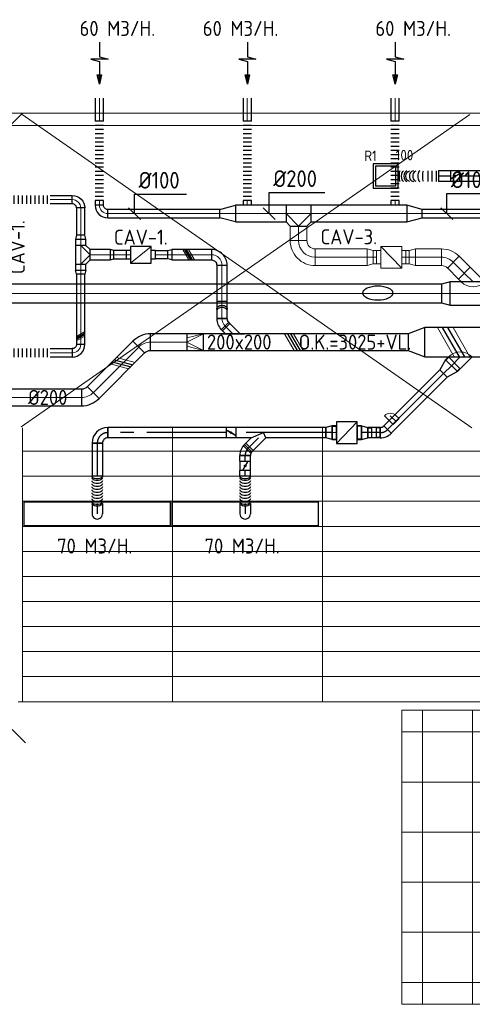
# Model space of a CAD drawing. Header units: millimetres. Extents: x -72915 to 21022, y 6278 to 52916.
# Tile 17 of 60: x -63448 to -58018, y 41123 to 52916. Entities that reach past the tile are written whole.
import ezdxf
from ezdxf.enums import TextEntityAlignment as Align

# ---------------------------------------------------------------- set-up
doc = ezdxf.new("R2010")
doc.units = ezdxf.units.MM
doc.header["$LTSCALE"] = 50
doc.linetypes.add('CENTER2', pattern=[28.575, 19.05, -3.175, 3.175, -3.175])
for name, color, linetype in [('4plfd', 254, 'Continuous'), ('WL570---_RETOUR', 100, 'Continuous'), ('WL570---_RETOUR_HL', 1, 'Continuous'), ('WL570---_TOEVOER', 200, 'Continuous'), ('WL570---_TOEVOER_HL', 1, 'Continuous'), ('WM570---_RETOUR', 2, 'Continuous'), ('WM570---_RETOUR_PR', 2, 'Continuous'), ('WM570---_TOEVOER', 2, 'Continuous'), ('WM570---_TOEVOER_PR', 2, 'Continuous')]:
    doc.layers.add(name, color=color, linetype=linetype)
for name, color, linetype, lineweight in [('WL570---_BESTAAND-HARTLIJN', 161, 'Continuous', 0), ('WL570---_BESTAAND-MAATVOERING', 161, 'Continuous', 0), ('WL570---_BESTAAND-RETOUR', 140, 'Continuous', 0), ('WL570---_BESTAAND-TOEVOER', 180, 'Continuous', 0)]:
    doc.layers.add(name, color=color, linetype=linetype, lineweight=lineweight)
doc.styles.add('BURO-025', font='ISO96.shx', dxfattribs={"height": 125})
doc.styles.add('ISO', font='ISO', dxfattribs={"height": 162})
doc.styles.add('LZ-MAATVOEREN', font='simplex')
doc.styles.add('MAATVOERING', font='ISO')

# ---------------------------------------------------------------- blocks, each defined once
blk = doc.blocks.new('Groep-76')
at = {"color": 8, "linetype": 'Continuous', "lineweight": 13}
for p, q in [((-60854.912, 39674.14), (-60854.912, 43199.14)), ((-60254.912, 39674.14), (-60254.912, 43199.14)), ((-59654.912, 39674.14), (-59654.912, 43199.14)), ((-59054.912, 39674.14), (-59054.912, 43199.14)), ((-58879.712, 42936.64), (-61104.912, 42936.64)), ((-58879.712, 42336.64), (-61104.912, 42336.64)), ((-58879.712, 41736.64), (-61104.912, 41736.64)), ((-58879.712, 41136.64), (-61104.912, 41136.64)), ((-58879.712, 40536.64), (-61104.912, 40536.64)), ((-58879.712, 39936.64), (-61104.912, 39936.64))]:
    blk.add_line(p, q, dxfattribs=at)
at = {"color": 8, "linetype": 'Continuous', "lineweight": 18}
blk.add_lwpolyline([(-61104.912, 43199.14), (-58879.712, 43199.14), (-58879.712, 39674.14), (-61104.912, 39674.14)], close=True, dxfattribs=at)
blk = doc.blocks.new('Groep-79')
at = {"color": 8, "linetype": 'Continuous', "lineweight": 13}
for p, q in [((-73305, 50349), (-4005, 50349)), ((-73155, 50199), (-4155, 50199)), ((-65655, 46577), (-65655, 43299)), ((-63855, 46577), (-63855, 43299)), ((-62055, 46577), (-62055, 43299)), ((-65655, 46299), (-11883, 46299)), ((-65655, 45999), (-11883, 45999)), ((-65655, 45699), (-11883, 45699)), ((-65655, 45399), (-11883, 45399)), ((-65655, 45099), (-11883, 45099)), ((-65655, 43299), (-65655, 44799)), ((-65655, 44799), (-11883, 44799)), ((-65655, 44749), (-65655, 43299)), ((-65655, 44499), (-11683, 44499)), ((-65655, 44199), (-11683, 44199)), ((-65655, 43899), (-11683, 43899)), ((-65655, 43599), (-11683, 43599)), ((-65655, 43299), (-65705, 43299)), ((-65655, 43299), (-37005, 43299)), ((-65655, 43299), (-11683, 43299))]:
    blk.add_line(p, q, dxfattribs=at)
at = {"color": 8}
blk.add_blockref('Groep-76', (0, 0), dxfattribs=at)
blk = doc.blocks.new('Block plafond 1e verd')
at = {"layer": '4plfd', "linetype": 'Continuous', "lineweight": 13}
for p, q in [((-51314, 23681), (-43650, 31200)), ((-51300, 31200), (-43614, 23656)), ((-43665, 27440), (-38285, 31181)), ((-43654, 31181), (-38260, 27428))]:
    blk.add_line(p, q, dxfattribs=at)
at = {"layer": '4plfd'}
blk.add_blockref('Groep-79', (22005, -19149), dxfattribs=at)
blk = doc.blocks.new('AFZPIJL')
for points in [[(0, -10), (0, -6.52), (-2.06, -5.97), (2.06, -5.97), (0, -5.41), (0, 0)], [(-0.26, -2.22), (0, 0)], [(0.26, -2.22), (0, 0)]]:
    blk.add_lwpolyline(points)
blk.add_lwpolyline([(0.52, -2.22), (-0.52, -2.22), (0, 0)], close=True)
blk = doc.blocks.new('KARO')
for p, q in [((1, 0.5), (0, 0.5)), ((0, -0.5), (1, -0.5))]:
    blk.add_line(p, q)
at = {"invisible_edges": 15}
blk.add_3dface([(0, 0.5), (0, -0.5), (1, -0.5), (1, 0.5)], dxfattribs=at)
at = {"layer": 'WL570---_BESTAAND-HARTLIJN'}
blk.add_line((0, 0), (1, 0), dxfattribs=at)
blk = doc.blocks.new('MVLINE')
blk.add_line((35.4, -35.4), (-35.4, 35.4))
blk = doc.blocks.new('FLLINE100')
blk.add_line((0, -50), (0, 50))
blk = doc.blocks.new('OEX10000100000')
at = {"rotation": 90}
for p in [(0, -50), (0, -100), (0, -150), (0, -200), (0, -250), (0, -300), (0, -350), (0, -400), (0, -450), (0, -500), (0, -550), (0, -600), (0, -650), (0, -700), (0, -750), (0, -800), (0, -850), (0, -900), (0, -950), (0, -1000)]:
    blk.add_blockref('FLLINE100', p, dxfattribs=at)
blk = doc.blocks.new('OBO10000090H')
blk.add_lwpolyline([(50, -100, 0.414214), (-100, 50), (-100, -50, -0.414214), (-50, -100)], format="xyb", close=True)
at = {"invisible_edges": 15}
for points in [[(-91, -51), (-74, 48), (-100, 50), (-100, -50)], [(-83, -53), (-49, 41), (-74, 48), (-91, -51)], [(-75, -57), (-25, 30), (-49, 41), (-83, -53)], [(-68, -62), (-4, 15), (-25, 30), (-75, -57)], [(-62, -68), (15, -4), (-4, 15), (-68, -62)], [(-57, -75), (30, -25), (15, -4), (-62, -68)], [(-53, -83), (41, -49), (30, -25), (-57, -75)], [(-51, -91), (48, -74), (41, -49), (-53, -83)], [(-50, -100), (50, -100), (48, -74), (-51, -91)]]:
    blk.add_3dface(points, dxfattribs=at)
at = {"layer": 'WL570---_BESTAAND-HARTLIJN'}
blk.add_arc((-100, -100), 100, 0, 90, dxfattribs=at)
blk = doc.blocks.new('OSV20010001860G')
blk.add_lwpolyline([(0, -100), (187, -50), (187, 50), (0, 100)], close=True)
at = {"layer": 'WL570---_BESTAAND-HARTLIJN'}
blk.add_line((0, 0), (187, 0), dxfattribs=at)
blk = doc.blocks.new('OTS20020020000H')
blk.add_lwpolyline([(-150, -100), (150, -100), (150, 100), (100, 150), (-100, 150), (-150, 100)], close=True)
at = {"layer": 'WL570---_BESTAAND-HARTLIJN'}
blk.add_line((-150, 0), (150, 0), dxfattribs=at)
at = {"layer": 'WL570---_BESTAAND-RETOUR'}
blk.add_lwpolyline([(-150, 0), (0, 150), (150, 0)], dxfattribs=at)
blk = doc.blocks.new('OSV28022401040G')
blk.add_lwpolyline([(0, -140), (104, -112), (104, 112), (0, 140)], close=True)
at = {"layer": 'WL570---_BESTAAND-HARTLIJN'}
blk.add_line((0, 0), (104, 0), dxfattribs=at)
blk = doc.blocks.new('OZA1250100045R')
blk.add_lwpolyline([(71, 0), (106, 35), (35, 106), (-71, 0)])
at = {"layer": 'WL570---_BESTAAND-HARTLIJN'}
blk.add_line((0, 0), (71, 71), dxfattribs=at)
at = {"layer": 'WL570---_BESTAAND-TOEVOER'}
blk.add_arc((0, 71), 100, 225, 315, dxfattribs=at)
blk = doc.blocks.new('OZA2500200045R')
blk.add_lwpolyline([(141, 0), (177, 35), (35, 177), (-141, 0)])
at = {"layer": 'WL570---_BESTAAND-HARTLIJN'}
blk.add_line((0, 0), (106, 106), dxfattribs=at)
at = {"layer": 'WL570---_BESTAAND-RETOUR'}
blk.add_arc((0, 141), 200, 225, 315, dxfattribs=at)
blk = doc.blocks.new('VV235020020020002000G')
blk.add_lwpolyline([(0, -175), (200, -100), (200, 100), (0, 175)], close=True)
at = {"invisible_edges": 15}
blk.add_3dface([(0, -175), (200, -100), (200, 100), (0, 175)], dxfattribs=at)
blk = doc.blocks.new('KARH')
for p, q in [((1, 0.5), (0, 0.5)), ((0, -0.5), (1, -0.5))]:
    blk.add_line(p, q)
at = {"invisible_edges": 15}
blk.add_3dface([(0, 0.5), (0, -0.5), (1, -0.5), (1, 0.5)], dxfattribs=at)
blk = doc.blocks.new('VBX1601600016025000')
blk.add_lwpolyline([(50, -130), (300, -130), (300, 130), (50, 130)], close=True)
for points in [[(50, 80), (0, 80), (0, -80), (50, -80)], [(300, -80), (350, -80), (350, 80), (300, 80)]]:
    blk.add_lwpolyline(points)
at = {"layer": 'WL570---_BESTAAND-HARTLIJN'}
blk.add_line((300, 0), (350, 0), dxfattribs=at)
at = {"layer": 'WL570---_BESTAAND-TOEVOER'}
blk.add_line((50, -130), (300, 130), dxfattribs=at)
blk = doc.blocks.new('OBO20000045H')
blk.add_lwpolyline([(100, -83, 0.198912), (12, 129), (-129, -12, -0.198912), (-100, -83)], format="xyb", close=True)
at = {"invisible_edges": 15}
for points in [[(-123, -19), (30, 110), (12, 129), (-129, -12)], [(-118, -25), (46, 89), (30, 110), (-123, -19)], [(-113, -33), (60, 67), (46, 89), (-118, -25)], [(-109, -41), (72, 44), (60, 67), (-113, -33)], [(-106, -49), (82, 20), (72, 44), (-109, -41)], [(-103, -57), (90, -5), (82, 20), (-106, -49)], [(-102, -65), (95, -31), (90, -5), (-103, -57)], [(-100, -74), (99, -57), (95, -31), (-102, -65)], [(-100, -83), (100, -83), (99, -57), (-100, -74)]]:
    blk.add_3dface(points, dxfattribs=at)
at = {"layer": 'WL570---_BESTAAND-HARTLIJN'}
blk.add_arc((-200, -83), 200, 0, 45, dxfattribs=at)
blk = doc.blocks.new('VRO200200002002000H')
blk.add_lwpolyline([(0, 100), (0, -100), (200, -100), (200, 100)], close=True)
at = {"layer": 'WL570---_BESTAAND-TOEVOER'}
for p, q in [((0, 100), (200, 50)), ((0, -100), (200, -50))]:
    blk.add_line(p, q, dxfattribs=at)
blk.add_lwpolyline([(0, -100), (0, -100), (200, 0), (0, 100)], dxfattribs=at)
blk = doc.blocks.new('OAF12500045L')
blk.add_line((-138, 0), (138, 0))
blk.add_lwpolyline([(-88, 0), (-124, 35), (-35, 124), (88, 0)])
at = {"layer": 'WL570---_BESTAAND-HARTLIJN'}
blk.add_line((-80, 80), (0, 0), dxfattribs=at)
blk = doc.blocks.new('OBO12500045H')
blk.add_lwpolyline([(62, -52, 0.198912), (8, 81), (-81, -8, -0.198912), (-63, -52)], format="xyb", close=True)
at = {"invisible_edges": 15}
for points in [[(-77, -12), (19, 69), (8, 81), (-81, -8)], [(-74, -16), (29, 56), (19, 69), (-77, -12)], [(-71, -21), (37, 42), (29, 56), (-74, -16)], [(-68, -25), (45, 27), (37, 42), (-71, -21)], [(-66, -30), (51, 12), (45, 27), (-68, -25)], [(-65, -36), (56, -3), (51, 12), (-66, -30)], [(-63, -41), (60, -19), (56, -3), (-65, -36)], [(-63, -46), (62, -35), (60, -19), (-63, -41)], [(-63, -52), (62, -52), (62, -35), (-63, -46)]]:
    blk.add_3dface(points, dxfattribs=at)
at = {"layer": 'WL570---_BESTAAND-HARTLIJN'}
blk.add_arc((-125, -52), 125, 0, 45, dxfattribs=at)
blk = doc.blocks.new('RB45DO')
blk.add_lwpolyline([(0.707107, 0.5), (0, 0.5), (0, -0.5), (0.707107, -0.5, 0.133256), (0.835518, -0.465158, 0.106756), (0.957107, -0.353553, 0.082828), (1.032249, -0.198077, 0.071352), (1.06066, 0, 0.071352), (1.032249, 0.198077, 0.082828), (0.957107, 0.353553, 0.106756), (0.835518, 0.465158, 0.133256)], format="xyb", close=True)
at = {"layer": 'WL570---_BESTAAND-HARTLIJN'}
blk.add_line((0, 0), (1.06066, 0), dxfattribs=at)
blk = doc.blocks.new('OBO12500045N')
at = {"xscale": 125, "yscale": 125, "zscale": 125}
blk.add_blockref('RB45DO', (0, 0), dxfattribs=at)
blk = doc.blocks.new('RB45UP')
blk.add_lwpolyline([(0, -0.5), (0.707107, -0.5), (0.707107, 0.5), (0, 0.5, -0.133256), (0.128411, 0.465158, -0.106756), (0.25, 0.353553, -0.082828), (0.325143, 0.198077, -0.071352), (0.353553, 0, -0.071352), (0.325143, -0.198077, -0.082828), (0.25, -0.353553, -0.106756), (0.128411, -0.465158, -0.133256)], format="xyb", close=True)
at = {"layer": 'WL570---_BESTAAND-HARTLIJN'}
blk.add_line((0, 0), (0.707107, 0), dxfattribs=at)
blk = doc.blocks.new('OBO12500045O')
at = {"xscale": 125, "yscale": 125, "zscale": 125}
blk.add_blockref('RB45UP', (0, 0), dxfattribs=at)
blk = doc.blocks.new('OBO12500090H')
blk.add_lwpolyline([(62, -125, 0.414214), (-125, 62), (-125, -63, -0.414214), (-63, -125)], format="xyb", close=True)
at = {"invisible_edges": 15}
for points in [[(-114, -63), (-92, 60), (-125, 62), (-125, -63)], [(-104, -66), (-61, 51), (-92, 60), (-114, -63)], [(-94, -71), (-31, 37), (-61, 51), (-104, -66)], [(-85, -77), (-4, 19), (-31, 37), (-94, -71)], [(-77, -85), (19, -4), (-4, 19), (-85, -77)], [(-71, -94), (37, -31), (19, -4), (-77, -85)], [(-66, -104), (51, -61), (37, -31), (-71, -94)], [(-63, -114), (60, -92), (51, -61), (-66, -104)], [(-63, -125), (62, -125), (60, -92), (-63, -114)]]:
    blk.add_3dface(points, dxfattribs=at)
at = {"layer": 'WL570---_BESTAAND-HARTLIJN'}
blk.add_arc((-125, -125), 125, 0, 90, dxfattribs=at)
blk = doc.blocks.new('OTS12512512500H')
blk.add_lwpolyline([(-112.5, -62.5), (112.5, -62.5), (112.5, 62.5), (62.5, 112.5), (-62.5, 112.5), (-112.5, 62.5)], close=True)
at = {"layer": 'WL570---_BESTAAND-HARTLIJN'}
blk.add_line((-112.5, 0), (112.5, 0), dxfattribs=at)
at = {"layer": 'WL570---_BESTAAND-TOEVOER'}
blk.add_lwpolyline([(-112.5, 0), (0, 112.5), (112.5, 0)], dxfattribs=at)
blk = doc.blocks.new('OSV1251000460G')
blk.add_lwpolyline([(0, -62), (47, -50), (47, 50), (0, 62)], close=True)
at = {"layer": 'WL570---_BESTAAND-HARTLIJN'}
blk.add_line((0, 0), (47, 0), dxfattribs=at)
blk = doc.blocks.new('VBX1001000010025000')
for points in [[(50, 50), (0, 50), (0, -50), (50, -50)], [(300, -50), (350, -50), (350, 50), (300, 50)]]:
    blk.add_lwpolyline(points)
blk.add_lwpolyline([(50, -100), (300, -100), (300, 100), (50, 100)], close=True)
at = {"layer": 'WL570---_BESTAAND-HARTLIJN'}
blk.add_line((300, 0), (350, 0), dxfattribs=at)
at = {"layer": 'WL570---_BESTAAND-TOEVOER'}
blk.add_line((50, -100), (300, 100), dxfattribs=at)
blk = doc.blocks.new('OSV1251000460K')
blk.add_lwpolyline([(-47, -62), (0, -50), (0, 50), (-47, 62)], close=True)
at = {"layer": 'WL570---_BESTAAND-HARTLIJN'}
blk.add_line((-47, 0), (0, 0), dxfattribs=at)
blk = doc.blocks.new('ORN_T_SP')
blk.add_lwpolyline([(-0.5, 0.5), (-0.5, -0.5), (0.5, -0.5), (0.5, 0.5)], close=True)
at = {"style": 'LZ-MAATVOEREN', "flags": 9}
for tag, p in [('ROS_TYPE', (0.6333, 0.6833)), ('ROS_M3H', (0.6333, 0.4833)), ('ROS_ZIJDE', (0.6333, 0.2833)), ('ROS_STAT', (0.6333, 0.0833))]:
    blk.add_attdef(tag, p, '', height=0.125, dxfattribs=at)
blk = doc.blocks.new('UISO')
at = {"color": 0}
for p, q in [((0, 0.18), (1, 0.757)), ((0, 0), (1, 0.577))]:
    blk.add_line(p, q, dxfattribs=at)
at = {"layer": 'WL570---_BESTAAND-TOEVOER', "color": 0}
for p, q in [((0, 0.36), (1, 0.937)), ((0, -0.18), (1, 0.397))]:
    blk.add_line(p, q, dxfattribs=at)
blk = doc.blocks.new('OBO20000090H')
blk.add_lwpolyline([(100, -200, 0.414214), (-200, 100), (-200, -100, -0.414214), (-100, -200)], format="xyb", close=True)
at = {"invisible_edges": 15}
for points in [[(-183, -102), (-148, 95), (-200, 100), (-200, -100)], [(-166, -106), (-97, 82), (-148, 95), (-183, -102)], [(-150, -113), (-50, 60), (-97, 82), (-166, -106)], [(-136, -123), (-7, 30), (-50, 60), (-150, -113)], [(-123, -136), (30, -7), (-7, 30), (-136, -123)], [(-113, -150), (60, -50), (30, -7), (-123, -136)], [(-106, -166), (82, -97), (60, -50), (-113, -150)], [(-102, -183), (95, -148), (82, -97), (-106, -166)], [(-100, -200), (100, -200), (95, -148), (-102, -183)]]:
    blk.add_3dface(points, dxfattribs=at)
at = {"layer": 'WL570---_BESTAAND-HARTLIJN'}
blk.add_arc((-200, -200), 200, 0, 90, dxfattribs=at)
blk = doc.blocks.new('OSV2001600740G')
blk.add_lwpolyline([(0, -100), (75, -80), (75, 80), (0, 100)], close=True)
at = {"layer": 'WL570---_BESTAAND-HARTLIJN'}
blk.add_line((0, 0), (75, 0), dxfattribs=at)
blk = doc.blocks.new('A$C37643571')
at = {"layer": 'WL570---_BESTAAND-RETOUR'}
for p, xscale, yscale, zscale, rotation in [((100, 555), 170.7703140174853, 200, 200, 90), ((300, 355), -622.0802183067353, 200, 200, 179.9999999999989), ((997, 355), -41.65426006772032, 160, 160, 179.9999999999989), ((1427, 355), 41.65426006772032, 160, 160, 179.9999999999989), ((1814, 355), 311.9850505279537, 200, 200, 180), ((2088, 165), 187.0312133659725, 200, 200, 134.999999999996)]:
    blk.add_blockref('KARO', p, dxfattribs=dict(at, xscale=xscale, yscale=yscale, zscale=zscale, rotation=rotation))
at = {"layer": 'WL570---_BESTAAND-RETOUR', "xscale": -1}
for name, p, rotation in [('OBO20000090H', (100, 355), 89.99999999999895), ('VBX1601600016025000', (1037, 355), 180.0000000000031), ('OSV2001600740G', (922, 355), 179.9999999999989), ('OZA2500200045R', (2194, 59), 359.999999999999)]:
    blk.add_blockref(name, p, dxfattribs=dict(at, rotation=rotation))
at = {"layer": 'WL570---_BESTAAND-RETOUR'}
for name, p, rotation in [('OBO20000045H', (1897, 355), 44.99999999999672), ('OSV2001600740G', (1502, 355), 179.9999999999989)]:
    blk.add_blockref(name, p, dxfattribs=dict(at, rotation=rotation))
at = {"layer": 'WL570---_BESTAAND-MAATVOERING', "style": 'MAATVOERING'}
blk.add_text('CAV-3.', height=180, dxfattribs=at).set_placement((364, 510))
blk = doc.blocks.new('*U1083')
at = {"color": 0, "ltscale": 10}
for p, q in [((0, 95), (-49.5, 95)), ((-49.5, -95), (-49.5, 95)), ((-49.5, -95), (-49.5, 95)), ((0, 100), (134.1, 62.5)), ((0, 100), (0, -100)), ((134.1, 62.5), (134.1, -62.5)), ((0, -95), (-49.5, -95)), ((0, -100), (134.1, -62.5))]:
    blk.add_line(p, q, dxfattribs=at)
at = {"layer": 'WL570---_TOEVOER_HL', "linetype": 'CENTER2'}
blk.add_line((0, 0), (134.1, 0), dxfattribs=at)
for centre in [(0, 0), (134.1, 0)]:
    blk.add_circle(centre, 0.075, dxfattribs=at)
at = {"layer": 'WM570---_TOEVOER_PR', "color": 2, "style": 'BURO-025'}
blk.add_attdef('POSNR', text='', height=125, dxfattribs=at).set_placement((0, 0), align=Align.MIDDLE)
blk = doc.blocks.new('*U1084')
at = {"color": 0, "ltscale": 10}
for p, q in [((-52, -62), (-52, 62)), ((81, 8), (-8, -81)), ((79, 5), (-5, -79)), ((79, 5), (110, -26)), ((-5, -79), (26, -110)), ((110, -26), (26, -110))]:
    blk.add_line(p, q, dxfattribs=at)
for radius in [188, 62.6]:
    blk.add_arc((-52, -125), radius, 45, 90, dxfattribs=at)
at = {"layer": 'WL570---_TOEVOER_HL', "linetype": 'CENTER2'}
blk.add_arc((-52, -125), 125, 45, 90, dxfattribs=at)
at = {"layer": 'WM570---_TOEVOER_PR', "color": 2, "style": 'BURO-025'}
blk.add_attdef('POSNR', text='', height=125, dxfattribs=at).set_placement((0, 0), align=Align.MIDDLE)
blk = doc.blocks.new('*U1085')
at = {"color": 0, "ltscale": 10}
for p, q in [((0, 62.5), (948.2, 62.5)), ((0, -62.5), (0, 62.5)), ((948.2, 62.5), (948.2, -62.5)), ((0, -62.5), (948.2, -62.5))]:
    blk.add_line(p, q, dxfattribs=at)
at = {"layer": 'WL570---_TOEVOER_HL', "linetype": 'CENTER2'}
blk.add_line((0, 0), (948.2, 0), dxfattribs=at)
at = {"layer": 'WM570---_TOEVOER_PR', "color": 2, "style": 'BURO-025'}
blk.add_attdef('POSNR', text='', height=125, dxfattribs=at).set_placement((0, 0), align=Align.MIDDLE)
blk = doc.blocks.new('*U1086')
at = {"color": 0, "ltscale": 10}
for p, q in [((0, 62.5), (148.2, 62.5)), ((0, -62.5), (0, 62.5)), ((148.2, 62.5), (148.2, -62.5)), ((0, -62.5), (148.2, -62.5))]:
    blk.add_line(p, q, dxfattribs=at)
at = {"layer": 'WL570---_TOEVOER_HL', "linetype": 'CENTER2'}
blk.add_line((0, 0), (148.2, 0), dxfattribs=at)
at = {"layer": 'WM570---_TOEVOER_PR', "color": 2, "style": 'BURO-025'}
blk.add_attdef('POSNR', text='', height=125, dxfattribs=at).set_placement((0, 0), align=Align.MIDDLE)
blk = doc.blocks.new('*U1087')
at = {"color": 0, "ltscale": 10}
for p, q in [((0, 59.375), (-44.3, 59.375)), ((-44.3, -59.375), (-44.3, 59.375)), ((-44.3, -59.375), (-44.3, 59.375)), ((78.2, 80), (0, 62.5)), ((0, -62.5), (0, 62.5)), ((78.2, -80), (78.2, 80)), ((78.2, 76), (124.9, 76)), ((124.9, 76), (124.9, -76)), ((124.9, 76), (124.9, -76)), ((0, -59.375), (-44.3, -59.375)), ((78.2, -80), (0, -62.5)), ((78.2, -76), (124.9, -76))]:
    blk.add_line(p, q, dxfattribs=at)
at = {"layer": 'WL570---_TOEVOER_HL', "linetype": 'CENTER2'}
blk.add_line((0, 0), (78.2, 0), dxfattribs=at)
for centre in [(0, 0), (78.2, 0)]:
    blk.add_circle(centre, 0.075, dxfattribs=at)
at = {"layer": 'WM570---_TOEVOER_PR', "color": 2, "style": 'BURO-025'}
blk.add_attdef('POSNR', text='', height=125, dxfattribs=at).set_placement((0, 0), align=Align.MIDDLE)
blk = doc.blocks.new('*U1088')
at = {"color": 0, "ltscale": 10}
for p, q in [((0, 76, -2700), (-46.7, 76, -2700)), ((-46.7, -76, -2700), (-46.7, 76, -2700)), ((-46.7, -76, -2700), (-46.7, 76, -2700)), ((0, 80, -2700), (78.2, 62.5, -2700)), ((0, 80, -2700), (0, -80, -2700)), ((78.2, 62.5, -2700), (78.2, -62.5, -2700)), ((0, -76, -2700), (-46.7, -76, -2700)), ((0, -80, -2700), (78.2, -62.5, -2700))]:
    blk.add_line(p, q, dxfattribs=at)
at = {"layer": 'WL570---_TOEVOER_HL', "linetype": 'CENTER2'}
blk.add_line((0, 0, -2700), (78.2, 0, -2700), dxfattribs=at)
for centre in [(0, 0, -2700), (78.2, 0, -2700)]:
    blk.add_circle(centre, 0.075, dxfattribs=at)
at = {"layer": 'WM570---_TOEVOER_PR', "color": 2, "style": 'BURO-025'}
blk.add_attdef('POSNR', text='', height=125, dxfattribs=at).set_placement((0, 0), align=Align.MIDDLE)
blk = doc.blocks.new('*U1089')
at = {"color": 0, "ltscale": 10}
for p, q in [((-62.5, 125, -2700), (62.5, 125, -2700)), ((-125, -62.5, -2700), (-125, 62.5, -2700))]:
    blk.add_line(p, q, dxfattribs=at)
for radius, end in [(62.5, 0), (187.5, 360)]:
    blk.add_arc((-125, 125, -2700), radius, 270, end, dxfattribs=at)
at = {"layer": 'WL570---_TOEVOER_HL', "linetype": 'CENTER2'}
blk.add_arc((-125, 125, -2700), 125, 270, 0, dxfattribs=at)
at = {"layer": 'WM570---_TOEVOER_PR', "color": 2, "style": 'BURO-025'}
blk.add_attdef('POSNR', text='', height=125, dxfattribs=at).set_placement((0, 0), align=Align.MIDDLE)
blk = doc.blocks.new('*U1090')
at = {"color": 0, "ltscale": 10}
for p, q in [((-52, -62, -2700), (-52, 62, -2700)), ((81, 8, -2700), (-8, -81, -2700))]:
    blk.add_line(p, q, dxfattribs=at)
for radius in [188, 62.6]:
    blk.add_arc((-52, -125, -2700), radius, 45, 90, dxfattribs=at)
at = {"layer": 'WL570---_TOEVOER_HL', "linetype": 'CENTER2'}
blk.add_arc((-52, -125, -2700), 125, 45, 90, dxfattribs=at)
at = {"layer": 'WM570---_TOEVOER_PR', "color": 2, "style": 'BURO-025'}
blk.add_attdef('POSNR', text='', height=125, dxfattribs=at).set_placement((0, 0), align=Align.MIDDLE)
blk = doc.blocks.new('*U1091')
at = {"color": 0, "ltscale": 10}
for p, q in [((0, 62, -2700), (24, 62, -2700)), ((0, -63, -2700), (0, 62, -2700)), ((24, 62, -2700), (24, -63, -2700)), ((0, -63, -2700), (24, -63, -2700))]:
    blk.add_line(p, q, dxfattribs=at)
at = {"layer": 'WL570---_TOEVOER_HL', "linetype": 'CENTER2'}
blk.add_line((0, 0, -2700), (24, 0, -2700), dxfattribs=at)
at = {"layer": 'WM570---_TOEVOER_PR', "color": 2, "style": 'BURO-025'}
blk.add_attdef('POSNR', text='', height=125, dxfattribs=at).set_placement((0, 0), align=Align.MIDDLE)
blk = doc.blocks.new('*U1092')
at = {"ltscale": 10}
for p, q in [((-56, 62, -2700), (56, 62, -2700)), ((-56, -62, -2700), (-56, 62, -2700)), ((-49, 27, -2700), (-48, 29, -2700)), ((48, -29, -2700), (-49, 27, -2700)), ((49, -27, -2700), (-48, 29, -2700)), ((56, 62, -2700), (56, -62, -2700)), ((-56, -62, -2700), (56, -62, -2700)), ((48, -29, -2700), (49, -27, -2700))]:
    blk.add_line(p, q, dxfattribs=at)
blk.add_circle((0, 0, -2700), 9.41, dxfattribs=at)
at = {"layer": 'WL570---_TOEVOER', "color": 2, "style": 'BURO-025'}
blk.add_attdef('I', text='', height=125, dxfattribs=at).set_placement((0, 0), align=Align.MIDDLE)
at = {"layer": 'WM570---_TOEVOER_PR', "color": 2, "style": 'BURO-025'}
blk.add_attdef('POSNR', text='', height=125, dxfattribs=at).set_placement((0, 0), align=Align.MIDDLE)
blk = doc.blocks.new('*U1093')
at = {"color": 0, "ltscale": 10}
for p, q in [((0, 62.5, -2700), (67.65, 62.5, -2700)), ((67.65, 62.5, -2700), (67.65, -62.5, -2700)), ((0, -62.5, -2700), (67.65, -62.5, -2700))]:
    blk.add_line(p, q, dxfattribs=at)
at = {"layer": 'WL570---_TOEVOER_HL', "linetype": 'CENTER2'}
blk.add_line((0, 0, -2700), (67.65, 0, -2700), dxfattribs=at)
at = {"layer": 'WM570---_TOEVOER_PR', "color": 2, "style": 'BURO-025'}
blk.add_attdef('POSNR', text='', height=125, dxfattribs=at).set_placement((0, 0), align=Align.MIDDLE)
blk = doc.blocks.new('*U1094')
at = {"color": 0, "ltscale": 10}
for p, q in [((-125, 62, -2500), (-109, 62, -2500)), ((-109, 62, -2500), (-77, 62, -2500)), ((-77, 62, -2500), (-48, 62, -2500)), ((-48, 62, -2500), (-25, 62, -2500)), ((-25, 62, -2500), (-9, 62, -2500)), ((-9, 62, -2500), (0, 62, -2500)), ((-125, -63, -2500), (-109, -63, -2500)), ((-109, -63, -2500), (-77, -63, -2500)), ((-77, -63, -2500), (-48, -63, -2500)), ((-48, -63, -2500), (-25, -63, -2500)), ((-25, -63, -2500), (-9, -63, -2500)), ((-9, -63, -2500), (0, -63, -2500))]:
    blk.add_line(p, q, dxfattribs=at)
blk.add_arc((0, 0, -2500), 62.5, 270, 90, dxfattribs=at)
at = {"layer": 'WL570---_TOEVOER_HL', "linetype": 'CENTER2'}
blk.add_line((-125, 0, -2500), (0, 0, -2500), dxfattribs=at)
at = {"layer": 'WM570---_TOEVOER_PR', "color": 2, "style": 'BURO-025'}
blk.add_attdef('POSNR', text='', height=125, dxfattribs=at).set_placement((0, 0), align=Align.MIDDLE)
blk = doc.blocks.new('*U1095')
at = {"color": 0, "ltscale": 10}
for p, q in [((-125, 62, -2500), (-109, 62, -2500)), ((-109, 62, -2500), (-77, 62, -2500)), ((-77, 62, -2500), (-48, 62, -2500)), ((-48, 62, -2500), (-25, 62, -2500)), ((-25, 62, -2500), (-9, 62, -2500)), ((-9, 62, -2500), (0, 62, -2500)), ((-125, -63, -2500), (-109, -63, -2500)), ((-109, -63, -2500), (-77, -63, -2500)), ((-77, -63, -2500), (-48, -63, -2500)), ((-48, -63, -2500), (-25, -63, -2500)), ((-25, -63, -2500), (-9, -63, -2500)), ((-9, -63, -2500), (0, -63, -2500))]:
    blk.add_line(p, q, dxfattribs=at)
blk.add_arc((0, 0, -2500), 62.5, 270, 90, dxfattribs=at)
at = {"layer": 'WL570---_TOEVOER_HL', "linetype": 'CENTER2'}
blk.add_line((-125, 0, -2500), (0, 0, -2500), dxfattribs=at)
at = {"layer": 'WM570---_TOEVOER_PR', "color": 2, "style": 'BURO-025'}
blk.add_attdef('POSNR', text='', height=125, dxfattribs=at).set_placement((0, 0), align=Align.MIDDLE)
blk = doc.blocks.new('*U1096')
at = {"color": 0, "ltscale": 10, "extrusion": (0, 0, -1)}
for centre in [(0, 0, -2700), (18, 0, -2700), (54, 0, -2700), (90, 0, -2700), (126, 0, -2700), (163, 0, -2700), (199, 0, -2700), (235, 0, -2700), (271, 0, -2700), (307, 0, -2700), (325, 0, -2700)]:
    blk.add_ellipse(centre, major_axis=(0, 62.5), ratio=0.523852, start_param=0, end_param=3.141593, dxfattribs=at)
at = {"layer": 'WM570---_TOEVOER_PR', "color": 2, "style": 'BURO-025'}
blk.add_attdef('POSNR', text='', height=125, dxfattribs=at).set_placement((0, 0), align=Align.MIDDLE)
blk = doc.blocks.new('*U1097')
at = {"color": 0, "ltscale": 10}
for p, q in [((0, 62.5, -2700), (67.65, 62.5, -2700)), ((0, -62.5, -2700), (0, 62.5, -2700)), ((0, -62.5, -2700), (67.65, -62.5, -2700))]:
    blk.add_line(p, q, dxfattribs=at)
at = {"layer": 'WL570---_TOEVOER_HL', "linetype": 'CENTER2'}
blk.add_line((0, 0, -2700), (67.65, 0, -2700), dxfattribs=at)
at = {"layer": 'WM570---_TOEVOER_PR', "color": 2, "style": 'BURO-025'}
blk.add_attdef('POSNR', text='', height=125, dxfattribs=at).set_placement((0, 0), align=Align.MIDDLE)
blk = doc.blocks.new('*U1098')
at = {"color": 0, "ltscale": 10}
for p, q in [((0, 62, -2700), (396, 62, -2700)), ((0, -62, -2700), (0, 62, -2700)), ((396, 62, -2700), (396, -62, -2700)), ((0, -62, -2700), (396, -62, -2700))]:
    blk.add_line(p, q, dxfattribs=at)
at = {"layer": 'WL570---_TOEVOER_HL', "linetype": 'CENTER2'}
blk.add_line((0, 0, -2700), (396, 0, -2700), dxfattribs=at)
at = {"layer": 'WM570---_TOEVOER_PR', "color": 2, "style": 'BURO-025'}
blk.add_attdef('POSNR', text='', height=125, dxfattribs=at).set_placement((0, 0), align=Align.MIDDLE)
blk = doc.blocks.new('*U1099')
at = {"color": 0, "ltscale": 10, "extrusion": (0, 0, -1)}
for centre in [(0, 0, -2700), (18, 0, -2700), (54, 0, -2700), (90, 0, -2700), (126, 0, -2700), (163, 0, -2700), (199, 0, -2700), (235, 0, -2700), (271, 0, -2700), (307, 0, -2700), (325, 0, -2700)]:
    blk.add_ellipse(centre, major_axis=(0, 62.5), ratio=0.523852, start_param=0, end_param=3.141593, dxfattribs=at)
at = {"layer": 'WM570---_TOEVOER_PR', "color": 2, "style": 'BURO-025'}
blk.add_attdef('POSNR', text='', height=125, dxfattribs=at).set_placement((0, 0), align=Align.MIDDLE)
blk = doc.blocks.new('*U1100')
at = {"ltscale": 10}
for p, q in [((-56, 62, -2700), (56, 62, -2700)), ((-56, -63, -2700), (-56, 62, -2700)), ((-49, 27, -2700), (-48, 29, -2700)), ((48, -29, -2700), (-49, 27, -2700)), ((49, -27, -2700), (-48, 29, -2700)), ((56, 62, -2700), (56, -63, -2700)), ((-56, -63, -2700), (56, -63, -2700)), ((48, -29, -2700), (49, -27, -2700))]:
    blk.add_line(p, q, dxfattribs=at)
blk.add_circle((0, 0, -2700), 9.41, dxfattribs=at)
at = {"layer": 'WL570---_TOEVOER', "color": 2, "style": 'BURO-025'}
blk.add_attdef('I', text='', height=125, dxfattribs=at).set_placement((0, 0), align=Align.MIDDLE)
at = {"layer": 'WM570---_TOEVOER_PR', "color": 2, "style": 'BURO-025'}
blk.add_attdef('POSNR', text='', height=125, dxfattribs=at).set_placement((0, 0), align=Align.MIDDLE)
blk = doc.blocks.new('*U1101')
at = {"color": 0, "ltscale": 10}
for p, q in [((0, 62, -2700), (1423, 62, -2700)), ((1423, 62, -2700), (1423, -63, -2700)), ((0, -63, -2700), (1423, -63, -2700))]:
    blk.add_line(p, q, dxfattribs=at)
at = {"layer": 'WL570---_TOEVOER_HL', "linetype": 'CENTER2'}
blk.add_line((0, 0, -2700), (1423, 0, -2700), dxfattribs=at)
at = {"layer": 'WM570---_TOEVOER_PR', "color": 2, "style": 'BURO-025'}
blk.add_attdef('POSNR', text='', height=125, dxfattribs=at).set_placement((0, 0), align=Align.MIDDLE)
blk = doc.blocks.new('*U1102')
at = {"color": 0, "ltscale": 10}
for p, q in [((0, 62, -2700), (719, 62, -2700)), ((0, -63, -2700), (0, 62, -2700)), ((896, 62, -2700), (1078, 62, -2700)), ((0, -63, -2700), (1078, -63, -2700))]:
    blk.add_line(p, q, dxfattribs=at)
at = {"layer": 'WL570---_TOEVOER_HL', "linetype": 'CENTER2'}
blk.add_line((0, 0, -2700), (1078, 0, -2700), dxfattribs=at)
at = {"layer": 'WM570---_TOEVOER_PR', "color": 2, "style": 'BURO-025'}
blk.add_attdef('POSNR', text='', height=125, dxfattribs=at).set_placement((0, 0), align=Align.MIDDLE)
blk = doc.blocks.new('*U1103')
at = {"color": 0, "ltscale": 10}
for p, q in [((0, 88, -2700), (-63, 62, -2700)), ((0, -88, -2700), (-63, 62, -2700)), ((0, 88, -2700), (149, -61, -2700)), ((0, -88, -2700), (61, -149, -2700)), ((149, -61, -2700), (61, -149, -2700)), ((178, -94, -2700), (94, -178, -2700)), ((164, -80, -2700), (178, -94, -2700)), ((80, -164, -2700), (94, -178, -2700))]:
    blk.add_line(p, q, dxfattribs=at)
at = {"layer": 'WL570---_TOEVOER_HL', "linetype": 'CENTER2'}
blk.add_line((0, 0, -2700), (105, -105, -2700), dxfattribs=at)
at = {"layer": 'WM570---_TOEVOER_PR', "color": 2, "style": 'BURO-025'}
blk.add_attdef('POSNR', text='', height=125, dxfattribs=at).set_placement((0, 0), align=Align.MIDDLE)
blk = doc.blocks.new('*U1017')
at = {"color": 0, "ltscale": 10}
for p, q in [((149, 149, -2500), (-149, 149, -2500)), ((-149, -149, -2500), (-149, 149, -2500)), ((120, 120, -2500), (-120, 120, -2500)), ((-120, -120, -2500), (-120, 120, -2500)), ((120, -120, -2500), (120, 120, -2500)), ((149, -149, -2500), (149, 149, -2500)), ((149, -149, -2500), (-149, -149, -2500)), ((120, -120, -2500), (-120, -120, -2500))]:
    blk.add_line(p, q, dxfattribs=at)
at = {"layer": 'WL570---_RETOUR_HL', "linetype": 'CENTER2'}
blk.add_circle((0, 0, -2500), 0.075, dxfattribs=at)
at = {"layer": 'WL570---_RETOUR', "color": 2, "style": 'BURO-025'}
for tag in ['MC', 'Q']:
    blk.add_attdef(tag, text='', height=125, dxfattribs=at).set_placement((0, 0), align=Align.MIDDLE)
at = {"layer": 'WM570---_RETOUR_PR', "color": 2, "style": 'BURO-025'}
blk.add_attdef('POSNR', text='', height=125, dxfattribs=at).set_placement((0, 0), align=Align.MIDDLE)
blk = doc.blocks.new('*U1020')
at = {"color": 0, "ltscale": 10}
for p, q in [((0, 62, -2700), (0, -62, -2700)), ((26, 62, -2700), (26, -62, -2700)), ((78, 62, -2700), (78, -62, -2700)), ((129, 62, -2700), (129, -62, -2700)), ((515, 62, -2700), (515, -62, -2700))]:
    blk.add_line(p, q, dxfattribs=at)
for centre, major_axis, ratio, start_param, end_param in [((179, 0, -2700), (0, -62.5), 0.125519, 0, 3.141593), ((266, 0, -2700), (0, -62.5), 0.589139, 0, 3.141593), ((344, 0, -2700), (0, 62.5), 0.772958, 3.141593, 6.283185), ((419, 0, -2700), (0, 62.5), 0.368768, 3.141593, 6.283185)]:
    blk.add_ellipse(centre, major_axis=major_axis, ratio=ratio, start_param=start_param, end_param=end_param, dxfattribs=at)
at = {"color": 0, "ltscale": 10, "extrusion": (0, 0, -1)}
for centre, major_axis, ratio, start_param, end_param in [((224, 0, -2700), (0, 62.5), 0.368768, 0, 3.141593), ((300, 0, -2700), (0, 62.5), 0.772958, 0, 3.141593), ((378, 0, -2700), (0, -62.5), 0.589139, 3.141593, 6.283185), ((465, 0, -2700), (0, -62.5), 0.125519, 3.141593, 6.283185)]:
    blk.add_ellipse(centre, major_axis=major_axis, ratio=ratio, start_param=start_param, end_param=end_param, dxfattribs=at)
at = {"layer": 'WM570---_RETOUR_PR', "color": 2, "style": 'BURO-025'}
blk.add_attdef('POSNR', text='', height=2.5, dxfattribs=at).set_placement((0, 0), align=Align.MIDDLE)
blk = doc.blocks.new('*U1021')
at = {"ltscale": 10}
for p, q in [((-56, 62, -2700), (56, 62, -2700)), ((-56, -63, -2700), (-56, 62, -2700)), ((-49, 27, -2700), (-48, 29, -2700)), ((48, -29, -2700), (-49, 27, -2700)), ((49, -27, -2700), (-48, 29, -2700)), ((56, 62, -2700), (56, -63, -2700)), ((-56, -63, -2700), (56, -63, -2700)), ((48, -29, -2700), (49, -27, -2700))]:
    blk.add_line(p, q, dxfattribs=at)
blk.add_circle((0, 0, -2700), 9.41, dxfattribs=at)
at = {"layer": 'WL570---_RETOUR', "color": 2, "style": 'BURO-025'}
blk.add_attdef('I', text='', height=2.5, dxfattribs=at).set_placement((0, 0), align=Align.MIDDLE)
at = {"layer": 'WM570---_RETOUR_PR', "color": 2, "style": 'BURO-025'}
blk.add_attdef('POSNR', text='', height=2.5, dxfattribs=at).set_placement((0, 0), align=Align.MIDDLE)
blk = doc.blocks.new('*U1022')
at = {"color": 0, "ltscale": 10}
for p, q in [((0, 62, -2700), (142, 62, -2700)), ((142, 62, -2700), (142, -63, -2700)), ((0, -63, -2700), (142, -63, -2700))]:
    blk.add_line(p, q, dxfattribs=at)
at = {"layer": 'WL570---_RETOUR_HL', "linetype": 'CENTER2'}
blk.add_line((0, 0, -2700), (142, 0, -2700), dxfattribs=at)
at = {"layer": 'WM570---_RETOUR_PR', "color": 2, "style": 'BURO-025'}
blk.add_attdef('POSNR', text='', height=2.5, dxfattribs=at).set_placement((0, 0), align=Align.MIDDLE)
blk = doc.blocks.new('*U1106')
at = {"color": 0, "ltscale": 10}
for p, q in [((0, 62, -2700), (789, 62, -2700)), ((0, -63, -2700), (0, 62, -2700)), ((789, 62, -2700), (789, -63, -2700)), ((0, -63, -2700), (789, -63, -2700))]:
    blk.add_line(p, q, dxfattribs=at)
at = {"layer": 'WL570---_RETOUR_HL', "linetype": 'CENTER2'}
blk.add_line((0, 0, -2700), (789, 0, -2700), dxfattribs=at)
at = {"layer": 'WM570---_RETOUR_PR', "color": 2, "style": 'BURO-025'}
blk.add_attdef('POSNR', text='', height=125, dxfattribs=at).set_placement((0, 0), align=Align.MIDDLE)

msp = doc.modelspace()

# ---------------------------------------------------------------- linework, layer by layer
at = {"layer": 'WL570---_RETOUR'}
msp.add_ellipse((-59152, 49642), major_axis=(-178, 0), ratio=0.489711, dxfattribs=at)
at = {"layer": 'WM570---_RETOUR'}
for points in [[(-62071, 50593), (-62071, 50826), (-61445, 50826)], [(-60456, 50593), (-60456, 50846), (-59787, 50846)], [(-58324, 50593), (-58324, 50833), (-57698, 50833)]]:
    msp.add_lwpolyline(points, dxfattribs=at)

# ---------------------------------------------------------------- block references
at = {"layer": 'WL570---_RETOUR'}
for name, p, xscale, yscale, zscale, rotation in [('AFZPIJL', (-62491, 52145), 50, 50, 50, 180), ('AFZPIJL', (-60717, 52145), 50, 50, 50, 180), ('AFZPIJL', (-58944, 52145), 50, 50, 50, 180), ('KARO', (-62492, 51700), 275.9456809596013, 100, 100, 90), ('KARO', (-60718, 51700), 275.9456809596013, 100, 100, 90), ('KARO', (-58945, 51700), 275.9456809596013, 100, 100, 90), ('KARO', (-62492, 50749), 55.98824614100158, 100, 100, 270), ('KARO', (-60719, 50749), 56.74591008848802, 100, 100, 270), ('KARO', (-58945, 50749), 56.29579252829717, 100, 100, 270), ('KARO', (-61044, 50593), 1348.069124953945, 100, 100, 180), ('KARO', (-58806, 50593), 1145.605224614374, 200, 200, 180), ('KARO', (-57271, 50593), 1348.069124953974, 100, 100, 180), ('KARO', (-56062, 49635), 2223.531082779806, 280, 280, 180)]:
    msp.add_blockref(name, p, dxfattribs=dict(at, xscale=xscale, yscale=yscale, zscale=zscale, rotation=rotation))
for name, p in [('OEX10000100000', (-62492, 51749)), ('OEX10000100000', (-60718, 51749)), ('OEX10000100000', (-58945, 51749)), ('OSV20010001860G', (-58806, 50593))]:
    msp.add_blockref(name, p, dxfattribs=at)
ref = msp.add_blockref('*U1017', (-59060, 51042, 2500), dxfattribs=dict(at, xscale=-1, rotation=180))
ref.add_attrib('Q', '100', dxfattribs={"color": 2, "height": 125, "style": 'BURO-025'}).set_placement((-58832, 51294), align=Align.MIDDLE)
ref.add_attrib('MC', 'R1', dxfattribs={"color": 2, "height": 125, "style": 'BURO-025'}).set_placement((-59239, 51286), align=Align.MIDDLE)
at = {"layer": 'WL570---_RETOUR', "xscale": -1}
for name, p in [('*U1020', (-58425, 51042, 2700)), ('*U1022', (-58283, 51042, 2700)), ('*U1021', (-58226, 51042, 2700)), ('OSV20010001860G', (-60858, 50593))]:
    msp.add_blockref(name, p, dxfattribs=at)
at = {"layer": 'WL570---_RETOUR', "rotation": 180}
for name, p in [('*U1106', (-57380, 51042, 2700)), ('OBO10000090H', (-62492, 50593)), ('OTS20020020000H', (-60103, 50593)), ('OSV28022401040G', (-58286, 49635))]:
    msp.add_blockref(name, p, dxfattribs=at)
at = {"layer": 'WL570---_RETOUR'}
for p, xscale, yscale, zscale in [((-60858, 50593), 605.3762960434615, 200, 200), ((-63611, 49635), 5220.530889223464, 224, 224)]:
    msp.add_blockref('KARO', p, dxfattribs=dict(at, xscale=xscale, yscale=yscale, zscale=zscale))
at = {"layer": 'WL570---_TOEVOER'}
for name, p, rotation in [('OEX10000100000', (-63063, 50761), 270.000000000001), ('OSV1251000460G', (-62716, 50287), 90.00000000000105), ('OTS12512512500H', (-62716, 50101), 270), ('VBX1001000010025000', (-61819, 50101), 180.0000000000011), ('OBO12500045O', (-61021, 49451), 90), ('OBO12500045N', (-61021, 49336), 90), ('OBO12500045H', (-61021, 49284), 180), ('VV235020020020002000G', (-58587, 49053), 180), ('OBO20000045H', (-61961, 49054), 90), ('VRO200200002002000H', (-61241, 49054), 180.000000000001), ('OEX10000100000', (-63063, 48926), 270.000000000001), ('OBO10000090H', (-62716, 48926), 270.000000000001), ('OZA2500200045R', (-58163, 48878), 180), ('*U1083', (-58269, 48772), 225.0000000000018), ('*U1085', (-58364, 48677), 225.0000000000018), ('OBO20000045H', (-62624, 48391), 270), ('*U1089', (-62517, 47970, 2700), 180), ('*U1101', (-60969, 47970, 2700), 180), ('*U1100', (-60912, 47970, 2700), 180), ('*U1102', (-59777, 47970, 2700), 180), ('*U1088', (-59699, 47970, 2700), 180), ('VBX1601600016025000', (-59349, 47970), 179.9999999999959), ('*U1087', (-59271, 47970), 180), ('*U1086', (-59123, 47970), 180), ('*U1084', (-59071, 47970), 225.0000000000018), ('*U1103', (-60585, 47907, 2700), 270), ('*U1098', (-62517, 47845, 2700), 270), ('*U1090', (-60743, 47748, 2700), 89.99999999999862), ('*U1091', (-60707, 47785, 2700), 45.00000000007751), ('*U1093', (-60743, 47629, 2700), 89.99999999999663), ('*U1092', (-60743, 47573, 2700), 89.99999999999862), ('*U1099', (-62517, 47448, 2700), 269.9999999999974), ('*U1097', (-60743, 47448, 2700), 89.99999999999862), ('*U1096', (-60743, 47448, 2700), 269.9999999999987), ('*U1094', (-62517, 46998, 2500), 270.0000000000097), ('*U1095', (-60743, 46998, 2500), 270.0000000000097)]:
    msp.add_blockref(name, p, dxfattribs=dict(at, rotation=rotation))
for name, p, xscale, yscale, zscale, rotation in [('KARO', (-63080, 50761), -263.5741460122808, 100, 100, 180), ('KARO', (-62716, 50661), 327.058226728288, 100, 100, 270), ('KARO', (-62716, 50214), 73.0667997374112, 125, 125, 90), ('KARO', (-62169, 50101), 148.2546959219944, 100, 100, 180), ('KARO', (-61819, 50101), -148.2546959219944, 100, 100, 180), ('UISO', (-61374, 50039), 125, 125, 125, 90), ('KARO', (-62716, 49989), 73.86159897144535, 125, 125, 270), ('KARO', (-61021, 49976), 228.3295795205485, 125, 125, 270), ('KARO', (-62716, 49868), 120.3173467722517, 100, 100, 270), ('KARO', (-62716, 49748), 225.01605862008, 100, 100, 270), ('KARO', (-61021, 49748), 225.01605862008, 125, 125, 270), ('KARO', (-61021, 49540), 16.66111595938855, 125, 125, 270), ('KARO', (-62716, 49026), 497.2587075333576, 100, 100, 90), ('KARO', (-61021, 49450), 26.77669529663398, 125, 125, 270), ('UISO', (-62666, 49162), 100, 100, 100, 180), ('KARO', (-60985, 49248), 20.32276253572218, 125, 125, 315.0000000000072), ('UISO', (-58110, 48878), 350, 350, 350, 90), ('KARO', (-62020, 48995), 772.377755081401, 200, 200, 224.9999999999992), ('KARO', (-61441, 49054), 437.3637253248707, 200, 200, 180), ('KARH', (-58787, 49053), 2453.746279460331, 200, 200, 180), ('UISO', (-60236, 49153), 200, 200, 200, 270), ('KARO', (-63080, 48926), -263.5741460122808, 100, 100, 180), ('UISO', (-62338, 48818), 200, 200, 200, 314.9999999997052), ('KARO', (-62707, 48391), 2614.854144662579, 200, 200, 180)]:
    msp.add_blockref(name, p, dxfattribs=dict(at, xscale=xscale, yscale=yscale, zscale=zscale, rotation=rotation))
at = {"layer": 'WL570---_TOEVOER', "xscale": -1}
for name, p, rotation in [('OBO10000090H', (-62716, 50761), 269.999999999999), ('OSV1251000460G', (-62716, 49915), 89.99999999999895), ('OZA1250100045R', (-59002, 48173), 180)]:
    msp.add_blockref(name, p, dxfattribs=dict(at, rotation=rotation))
at = {"layer": 'WL570---_TOEVOER'}
for name, p in [('A$C37643571', (-60203, 49716)), ('OSV1251000460K', (-62317, 50101)), ('OBO12500090H', (-61021, 50101)), ('OAF12500045L', (-60891, 49154))]:
    msp.add_blockref(name, p, dxfattribs=at)
for name, p, xscale, yscale, zscale in [('KARO', (-62603, 50101), 240.0342306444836, 125, 125), ('KARO', (-61624, 50101), 477.4753483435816, 125, 125), ('KARH', (-58587, 49053), 2516.303656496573, 350, 200)]:
    msp.add_blockref(name, p, dxfattribs=dict(at, xscale=xscale, yscale=yscale, zscale=zscale))
at = {"layer": 'WL570---_TOEVOER', "xscale": -1}
msp.add_blockref('OSV1251000460K', (-61670, 50101), dxfattribs=at)
at = {"layer": 'WL570---_TOEVOER', "xscale": -1750, "yscale": 290, "rotation": 359.999999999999}
for p in [(-62517, 46998), (-60743, 46998)]:
    msp.add_blockref('ORN_T_SP', p, dxfattribs=at)
at = {"layer": 'WM570---_RETOUR', "xscale": 2, "yscale": 2, "zscale": 2}
for p in [(-62071, 50593), (-60456, 50593), (-58324, 50593)]:
    msp.add_blockref('MVLINE', p, dxfattribs=at)
at = {"layer": 'WM570---_TOEVOER'}
msp.add_blockref('Block plafond 1e verd', (-19765, 20598), dxfattribs=at)

# ---------------------------------------------------------------- texts
at = {"layer": 'WM570---_RETOUR', "style": 'MAATVOERING'}
for s, height, p in [('60 M3/H.', 180, (-62729, 52721)), ('60 M3/H.', 180, (-61251, 52721)), ('60 M3/H.', 180, (-59181, 52721)), ('%%c100', 200, (-62021, 50893)), ('%%c200', 200, (-60406, 50912)), ('%%c100', 200, (-58274, 50899))]:
    msp.add_text(s, height=height, dxfattribs=at).set_placement(p)
msp.add_text('CAV-1.', height=180, rotation=90, dxfattribs=at).set_placement((-63386, 49869))
at = {"layer": 'WM570---_TOEVOER'}
for s, style, p in [('CAV-1.', 'MAATVOERING', (-62317, 50221)), ('200x200', 'MAATVOERING', (-61201, 48965)), ('O.K.=3025+VL.', 'ISO', (-60101, 48964)), ('%%c200', 'MAATVOERING', (-63347, 48302))]:
    msp.add_text(s, height=180, dxfattribs=dict(at, style=style)).set_placement(p)
at = {"layer": 'WM570---_TOEVOER', "style": 'MAATVOERING'}
for p in [(-62998, 46522), (-61230, 46522)]:
    msp.add_text('70 M3/H.', height=180, rotation=360, dxfattribs=at).set_placement(p)

doc.saveas('drawing.dxf')
